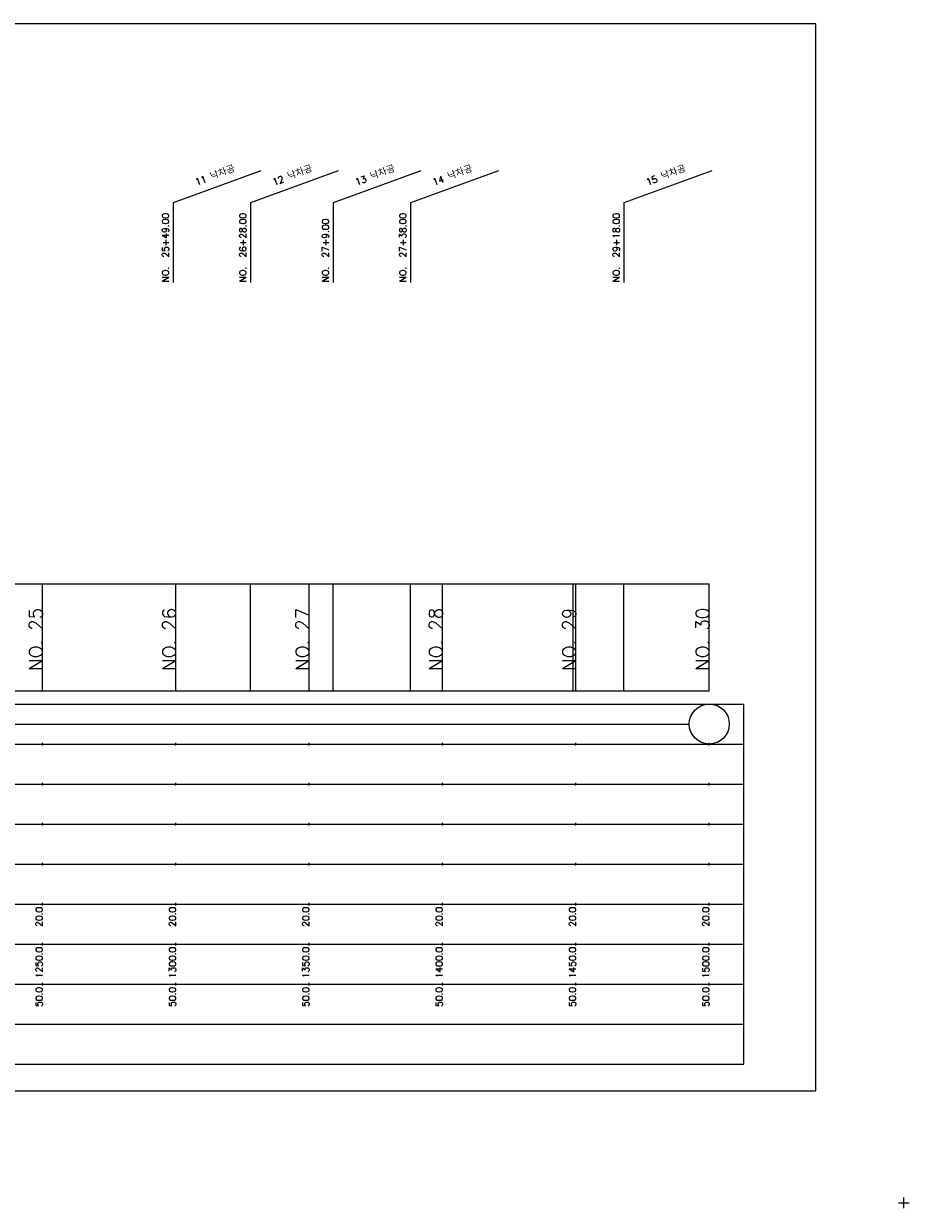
# Model space of a CAD drawing. Extents: x -2 to 685, y -2 to 1934.
# Tile 6 of 8: x 353 to 685, y 964 to 1408. Entities that reach past the tile are written whole.
import ezdxf
from ezdxf.enums import TextEntityAlignment as Align

# ---------------------------------------------------------------- set-up
doc = ezdxf.new("R2010")
doc.units = 0
doc.header["$LTSCALE"] = 5
for name, color, linetype in [('BOX', 5, 'CONTINUOUS'), ('DT1', 3, 'CONTINUOUS'), ('LT1', 4, 'CONTINUOUS'), ('ST1', 7, 'CONTINUOUS')]:
    doc.layers.add(name, color=color, linetype=linetype)
doc.styles.add('GHS', font='ROMANS.shx', dxfattribs={"bigfont": 'GHS.shx'})

msp = doc.modelspace()

# ---------------------------------------------------------------- linework, layer by layer
at = {"layer": 'BOX'}
msp.add_lwpolyline([(50, 1008), (650, 1008), (650, 1408), (50, 1408), (50, 1008)], dxfattribs=at)
at = {"layer": 'DT1'}
for p, q in [((360, 1189.58), (360, 1190.58)), ((410, 1189.58), (410, 1190.58)), ((460, 1189.58), (460, 1190.58)), ((510, 1189.58), (510, 1190.58)), ((560, 1189.58), (560, 1190.58)), ((610, 1189.58), (610, 1190.58))]:
    msp.add_line(p, q, dxfattribs=at)
at = {"layer": 'LT1', "linetype": 'CONTINUOUS'}
for p, q in [((409.16, 1341), (442.05, 1352.97)), ((438.16, 1341), (471.05, 1352.97)), ((469.16, 1341), (502.05, 1352.97)), ((498.16, 1341), (531.05, 1352.97)), ((578.16, 1341), (611.05, 1352.97)), ((409.16, 1311), (409.16, 1341)), ((438.16, 1311), (438.16, 1341)), ((469.16, 1311), (469.16, 1341)), ((498.16, 1311), (498.16, 1341)), ((578.16, 1311), (578.16, 1341))]:
    msp.add_line(p, q, dxfattribs=at)
at = {"layer": 'LT1'}
for p, q in [((360, 1158), (360, 1198)), ((410, 1158), (410, 1198)), ((438, 1158), (438, 1198)), ((460, 1158), (460, 1198)), ((469, 1158), (469, 1198)), ((498, 1158), (498, 1198)), ((510, 1158), (510, 1198)), ((559, 1158), (559, 1198)), ((560, 1158), (560, 1198)), ((578, 1158), (578, 1198)), ((610, 1158), (610, 1198)), ((110, 1158), (610, 1158)), ((360, 1137.5), (360, 1138.5)), ((410, 1137.5), (410, 1138.5)), ((460, 1137.5), (460, 1138.5)), ((510, 1137.5), (510, 1138.5)), ((560, 1137.5), (560, 1138.5)), ((610, 1137.5), (610, 1138.5)), ((360, 1122.5), (360, 1123.5)), ((410, 1122.5), (410, 1123.5)), ((460, 1122.5), (460, 1123.5)), ((510, 1122.5), (510, 1123.5)), ((560, 1122.5), (560, 1123.5)), ((610, 1122.5), (610, 1123.5)), ((360, 1107.5), (360, 1108.5)), ((410, 1107.5), (410, 1108.5)), ((460, 1107.5), (460, 1108.5)), ((510, 1107.5), (510, 1108.5)), ((560, 1107.5), (560, 1108.5)), ((610, 1107.5), (610, 1108.5)), ((360, 1092.5), (360, 1093.5)), ((410, 1092.5), (410, 1093.5)), ((460, 1092.5), (460, 1093.5)), ((510, 1092.5), (510, 1093.5)), ((560, 1092.5), (560, 1093.5)), ((610, 1092.5), (610, 1093.5)), ((360, 1077.5), (360, 1078.5)), ((410, 1077.5), (410, 1078.5)), ((460, 1077.5), (460, 1078.5)), ((510, 1077.5), (510, 1078.5)), ((560, 1077.5), (560, 1078.5)), ((610, 1077.5), (610, 1078.5)), ((360, 1062.5), (360, 1063.5)), ((410, 1062.5), (410, 1063.5)), ((460, 1062.5), (460, 1063.5)), ((510, 1062.5), (510, 1063.5)), ((560, 1062.5), (560, 1063.5)), ((610, 1062.5), (610, 1063.5)), ((360, 1047.5), (360, 1048.5)), ((410, 1047.5), (410, 1048.5)), ((460, 1047.5), (460, 1048.5)), ((510, 1047.5), (510, 1048.5)), ((560, 1047.5), (560, 1048.5)), ((610, 1047.5), (610, 1048.5))]:
    msp.add_line(p, q, dxfattribs=at)
msp.add_lwpolyline([(110, 1198), (160, 1198), (210, 1198), (260, 1198), (310, 1198), (360, 1198), (410, 1198), (460, 1198), (510, 1198), (560, 1198), (610, 1198)], dxfattribs=at)
at = {"layer": 'ST1'}
for p, q in [((80, 1153), (623, 1153)), ((623, 1018), (623, 1153)), ((87.5, 1138), (623, 1138)), ((80, 1123), (623, 1123)), ((87.5, 1108), (623, 1108)), ((80, 1093), (623, 1093)), ((80, 1078), (623, 1078)), ((80, 1063), (623, 1063)), ((80, 1048), (623, 1048)), ((80, 1033), (623, 1033)), ((80, 1018), (623, 1018)), ((683, 964), (683, 968)), ((681, 966), (685, 966))]:
    msp.add_line(p, q, dxfattribs=at)
at = {"layer": 'ST1', "linetype": 'CONTINUOUS'}
msp.add_line((117.5, 1145.5), (602.5, 1145.5), dxfattribs=at)
msp.add_circle((610, 1145.5), 7.5, dxfattribs=at)

# ---------------------------------------------------------------- texts
at = {"layer": 'DT1', "linetype": 'CONTINUOUS', "style": 'GHS'}
for s, p in [('11 낙차공', (425.16, 1349.99)), ('12 낙차공', (454.16, 1349.99)), ('13 낙차공', (485.16, 1349.99)), ('14 낙차공', (514.16, 1349.99)), ('15 낙차공', (594.16, 1349.99))]:
    msp.add_text(s, height=2.5, rotation=20, dxfattribs=at).set_placement(p, align=Align.CENTER)
for s, p in [('NO.  25+49.00', (407.41, 1311.12)), ('NO.  26+28.00', (436.41, 1311.12)), ('NO.  27+38.00', (496.41, 1311.12)), ('NO.  29+18.00', (576.41, 1311.12)), ('NO.  27+9.00', (467.41, 1311.12))]:
    msp.add_text(s, height=2.5, rotation=90, dxfattribs=at).set_placement(p)
at = {"layer": 'DT1', "style": 'GHS'}
for s, height, p in [('NO. 25', 5, (360, 1189.08)), ('NO. 26', 5, (410, 1189.08)), ('NO. 27', 5, (460, 1189.08)), ('NO. 28', 5, (510, 1189.08)), ('NO. 29', 5, (560, 1189.08)), ('NO. 30', 5, (610, 1189.08)), (' 20.0', 2.5, (360, 1077)), (' 20.0', 2.5, (410, 1077)), (' 20.0', 2.5, (460, 1077)), (' 20.0', 2.5, (510, 1077)), (' 20.0', 2.5, (560, 1077)), (' 20.0', 2.5, (610, 1077)), ('  1250.0', 2.5, (360, 1062)), ('  1300.0', 2.5, (410, 1062)), ('  1350.0', 2.5, (460, 1062)), ('  1400.0', 2.5, (510, 1062)), ('  1450.0', 2.5, (560, 1062)), ('  1500.0', 2.5, (610, 1062)), ('  50.0', 2.5, (360, 1047)), ('  50.0', 2.5, (410, 1047)), ('  50.0', 2.5, (460, 1047)), ('  50.0', 2.5, (510, 1047)), ('  50.0', 2.5, (560, 1047)), ('  50.0', 2.5, (610, 1047))]:
    msp.add_text(s, height=height, rotation=90, dxfattribs=at).set_placement(p, align=Align.RIGHT)

doc.saveas('drawing.dxf')
